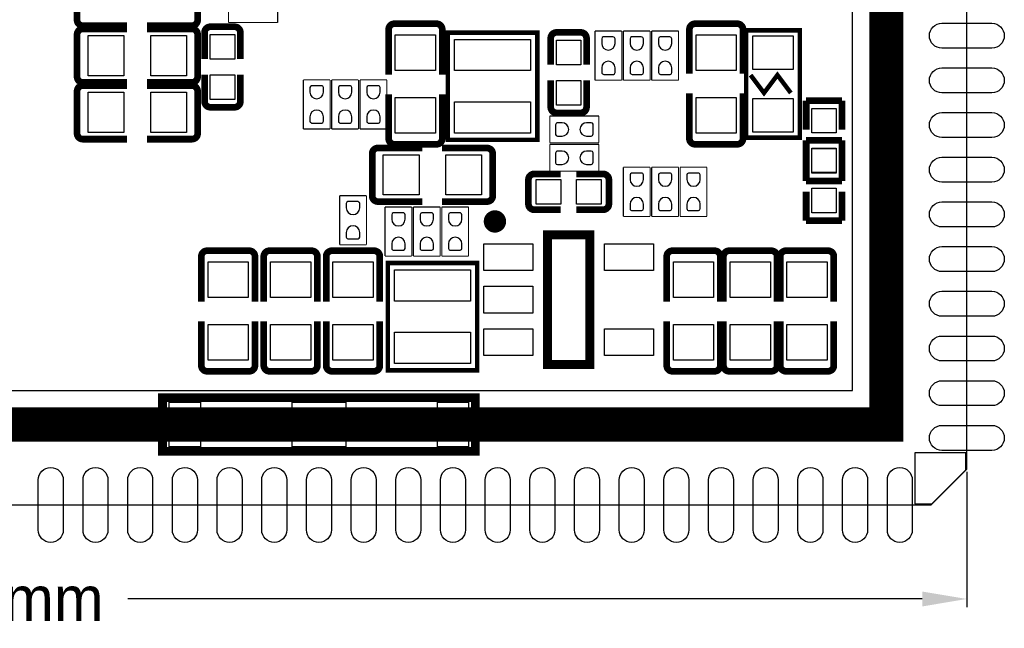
# Model space of a CAD drawing. Extents: x -3 to 111, y -3 to 50.
# Tile 5 of 14: x 24 to 46, y -3 to 11. Entities that reach past the tile are written whole.
import ezdxf

# ---------------------------------------------------------------- set-up
doc = ezdxf.new("R2010")
doc.units = 0
doc.header["$MEASUREMENT"] = 0
doc.layers.get('0').update_dxf_attribs({"linetype": 'CONTINUOUS'})
doc.layers.get('Defpoints').update_dxf_attribs({"linetype": 'CONTINUOUS'})
for name, color, linetype in [('BG_OUTLINE', 6, 'CONTINUOUS'), ('BG_SILKSCREEN_TOP', 7, 'CONTINUOUS'), ('PG_SILKSCREEN_TOP', 7, 'CONTINUOUS'), ('PIN_TOP', 3, 'CONTINUOUS')]:
    doc.layers.add(name, color=color, linetype=linetype)
doc.dimstyles.get("Standard").update_dxf_attribs({"dimtxt": 0.18, "dimasz": 0.18, "dimexe": 0.18, "dimexo": 0.0625, "dimgap": 0.09, "dimtad": 0, "dimtih": 1, "dimtoh": 1, "dimdec": 4, "dimzin": 0, "dimdsep": 46, "dimtxsty": 'STANDARD', "dimcen": 0.09, "dimadec": 0, "dimazin": 0, "dimtfac": 1, "dimtdec": 4, "dimtofl": 0, "dimtmove": 0, "dimatfit": 3, "dimfxl": 1, "dimtolj": 1, "dimtzin": 0, "dimarcsym": 0})

# ---------------------------------------------------------------- blocks, each defined once
blk = doc.blocks.new('*D9')
at = {"color": 0, "linetype": 'Continuous', "lineweight": -2, "transparency": 16777216}
for p, q in [((45.106, 0.843), (45.106, -2.18)), ((0.106, 0.043), (0.106, -2.18)), ((1.106, -2), (19.667, -2)), ((44.106, -2), (26.333, -2))]:
    blk.add_line(p, q, dxfattribs=at)
at = {"color": 0, "linetype": 'Continuous', "transparency": 16777216}
for points in [[(1.106, -1.833), (1.106, -2.167), (0.106, -2)], [(44.106, -1.833), (44.106, -2.167), (45.106, -2)]]:
    blk.add_solid(points, dxfattribs=at)
at = {"layer": 'Defpoints', "color": 0, "linetype": 'Continuous', "transparency": 16777216}
for p in [(45.106, 0.906), (0.106, 0.106), (45.106, -2)]:
    blk.add_point(p, dxfattribs=at)
at = {"color": 0, "linetype": 'Continuous', "transparency": 16777216, "insert": (23, -2), "char_height": 1, "attachment_point": 5}
blk.add_mtext('\\A1;45.00mm', dxfattribs=at)

msp = doc.modelspace()

# ---------------------------------------------------------------- linework, layer by layer
at = {"layer": 'BG_OUTLINE'}
msp.add_lwpolyline([(0.105994, 0.105994), (44.306007, 0.105994), (45.106006, 0.905993), (45.106006, 45.106006), (0.105994, 45.106006), (0.105994, 0.105994)], dxfattribs=at)
at = {"layer": 'BG_SILKSCREEN_TOP'}
msp.add_lwpolyline([(44.958, 1.27), (43.942, 1.27), (43.942, 0.127), (44.196, 0.127), (44.323, 0.127), (45.085, 0.889), (45.085, 1.27)], close=True, dxfattribs=at)
at = {"layer": 'PG_SILKSCREEN_TOP'}
for points, const_width in [([(43.307, 43.307), (1.905, 43.307), (1.905, 1.905), (43.307, 1.905), (43.307, 43.307)], 0.762), ([(25.19426, 10.95756), (25.19426, 11.90244)], 0.150114), ([(27.89174, 11.90244), (27.89174, 10.95756)], 0.150114), ([(28.58389, 10.901401), (28.58389, 11.501399)], 0.0254), ([(29.68371, 11.501399), (29.68371, 10.901401)], 0.0254), ([(25.32126, 10.83056), (26.313892, 10.83056)], 0.150114), ([(25.32126, 10.75944), (26.313892, 10.75944)], 0.150114), ([(27.76474, 10.83056), (26.755344, 10.83056)], 0.150114), ([(27.76474, 10.75944), (26.755344, 10.75944)], 0.150114), ([(28.174696, 10.805897), (28.720999, 10.805897)], 0.150012), ([(29.68371, 10.901401), (28.58389, 10.901401)], 0.0254), ([(32.16656, 10.74674), (32.16656, 9.737344)], 0.150114), ([(32.29356, 10.87374), (33.23844, 10.87374)], 0.150114), ([(33.36544, 10.74674), (33.36544, 9.737344)], 0.150114), ([(38.89756, 10.74674), (38.89756, 9.754108)], 0.150114), ([(39.02456, 10.87374), (39.96944, 10.87374)], 0.150114), ([(40.09644, 10.74674), (40.09644, 9.754108)], 0.150114), ([(25.19426, 9.68756), (25.19426, 10.63244)], 0.150114), ([(27.89174, 10.63244), (27.89174, 9.68756)], 0.150114), ([(28.047696, 10.678897), (28.047696, 10.081209)], 0.150012), ([(28.847999, 10.678897), (28.847999, 10.081209)], 0.150012), ([(35.493198, 10.674198), (33.493202, 10.674198), (33.493202, 8.274202), (35.493198, 8.274202), (35.493198, 10.674198)], 0.1), ([(35.794696, 10.551897), (35.794696, 9.954209)], 0.150012), ([(35.921696, 10.678897), (36.467999, 10.678897)], 0.150012), ([(36.594999, 10.551897), (36.594999, 9.954209)], 0.150012), ([(36.784001, 10.70991), (37.383999, 10.70991)], 0.0254), ([(36.784001, 9.61009), (36.784001, 10.70991)], 0.0254), ([(37.383999, 10.70991), (37.383999, 9.61009)], 0.0254), ([(37.419001, 10.70991), (38.018999, 10.70991)], 0.0254), ([(37.419001, 9.61009), (37.419001, 10.70991)], 0.0254), ([(38.018999, 10.70991), (38.018999, 9.61009)], 0.0254), ([(38.054001, 10.70991), (38.653999, 10.70991)], 0.0254), ([(38.054001, 9.61009), (38.054001, 10.70991)], 0.0254), ([(38.653999, 10.70991), (38.653999, 9.61009)], 0.0254), ([(40.167001, 8.325002), (41.366999, 8.325002), (41.366999, 10.724998), (40.167001, 10.724998), (40.167001, 8.325002)], 0.1), ([(28.047696, 9.133103), (28.047696, 9.730689)], 0.150012), ([(28.847999, 9.133103), (28.847999, 9.730689)], 0.150012), ([(40.267001, 9.725), (40.567, 9.325), (40.867, 9.725), (41.166999, 9.325)], 0.1), ([(25.32126, 9.56056), (26.313892, 9.56056)], 0.150114), ([(25.32126, 9.48944), (26.313892, 9.48944)], 0.150114), ([(27.76474, 9.56056), (26.755344, 9.56056)], 0.150114), ([(27.76474, 9.48944), (26.755344, 9.48944)], 0.150114), ([(30.256201, 9.61771), (30.856199, 9.61771)], 0.0254), ([(30.256201, 8.51789), (30.256201, 9.61771)], 0.0254), ([(30.856199, 9.61771), (30.856199, 8.51789)], 0.0254), ([(30.891201, 9.61771), (31.491199, 9.61771)], 0.0254), ([(30.891201, 8.51789), (30.891201, 9.61771)], 0.0254), ([(31.491199, 9.61771), (31.491199, 8.51789)], 0.0254), ([(31.526201, 9.61771), (32.126199, 9.61771)], 0.0254), ([(31.526201, 8.51789), (31.526201, 9.61771)], 0.0254), ([(32.126199, 9.61771), (32.126199, 8.51789)], 0.0254), ([(35.794696, 9.006103), (35.794696, 9.603689)], 0.150012), ([(36.594999, 9.006103), (36.594999, 9.603689)], 0.150012), ([(37.383999, 9.61009), (36.784001, 9.61009)], 0.0254), ([(38.018999, 9.61009), (37.419001, 9.61009)], 0.0254), ([(38.653999, 9.61009), (38.054001, 9.61009)], 0.0254), ([(25.19426, 8.41756), (25.19426, 9.36244)], 0.150114), ([(27.89174, 9.36244), (27.89174, 8.41756)], 0.150114), ([(32.16656, 8.30326), (32.16656, 9.295892)], 0.150114), ([(33.36544, 8.30326), (33.36544, 9.295892)], 0.150114), ([(38.89756, 8.30326), (38.89756, 9.312656)], 0.150114), ([(40.09644, 8.30326), (40.09644, 9.312656)], 0.150114), ([(28.720999, 9.006103), (28.174696, 9.006103)], 0.150012), ([(41.510001, 8.504911), (41.510001, 9.154897)], 0.150089), ([(41.510001, 9.154897), (42.309999, 9.154897)], 0.150089), ([(42.309999, 9.154897), (42.309999, 8.504911)], 0.150089), ([(35.77209, 8.209001), (35.77209, 8.808999)], 0.0254), ([(35.77209, 8.808999), (36.87191, 8.808999)], 0.0254), ([(36.467999, 8.879103), (35.921696, 8.879103)], 0.150012), ([(36.87191, 8.808999), (36.87191, 8.209001)], 0.0254), ([(30.856199, 8.51789), (30.256201, 8.51789)], 0.0254), ([(31.491199, 8.51789), (30.891201, 8.51789)], 0.0254), ([(32.126199, 8.51789), (31.526201, 8.51789)], 0.0254), ([(25.32126, 8.29056), (26.313892, 8.29056)], 0.150114), ([(27.76474, 8.29056), (26.755344, 8.29056)], 0.150114), ([(31.92526, 8.09244), (32.917892, 8.09244)], 0.150114), ([(33.23844, 8.17626), (32.29356, 8.17626)], 0.150114), ([(34.36874, 8.09244), (33.359344, 8.09244)], 0.150114), ([(36.87191, 8.209001), (35.77209, 8.209001)], 0.0254), ([(35.77209, 7.574001), (35.77209, 8.173999)], 0.0254), ([(35.77209, 8.173999), (36.87191, 8.173999)], 0.0254), ([(36.87191, 8.173999), (36.87191, 7.574001)], 0.0254), ([(39.96944, 8.17626), (39.02456, 8.17626)], 0.150114), ([(42.309999, 8.265897), (41.510001, 8.265897)], 0.150089), ([(41.510001, 8.265897), (41.510001, 7.615911)], 0.150089), ([(42.309999, 7.615911), (42.309999, 8.265897)], 0.150089), ([(31.79826, 7.02056), (31.79826, 7.96544)], 0.150114), ([(34.49574, 7.96544), (34.49574, 7.02056)], 0.150114), ([(41.510001, 8.005089), (41.510001, 7.355103)], 0.150089), ([(42.309999, 7.355103), (42.309999, 8.005089)], 0.150089), ([(35.422103, 7.511999), (36.019791, 7.511999)], 0.150012), ([(36.87191, 7.574001), (35.77209, 7.574001)], 0.0254), ([(36.967897, 7.511999), (36.370311, 7.511999)], 0.150012), ([(37.419001, 7.66191), (38.018999, 7.66191)], 0.0254), ([(37.419001, 6.56209), (37.419001, 7.66191)], 0.0254), ([(38.018999, 7.66191), (38.018999, 6.56209)], 0.0254), ([(38.054001, 7.66191), (38.653999, 7.66191)], 0.0254), ([(38.054001, 6.56209), (38.054001, 7.66191)], 0.0254), ([(38.653999, 7.66191), (38.653999, 6.56209)], 0.0254), ([(38.689001, 6.56209), (38.689001, 7.66191)], 0.0254), ([(38.689001, 7.66191), (39.288999, 7.66191)], 0.0254), ([(39.288999, 7.66191), (39.288999, 6.56209)], 0.0254), ([(35.295103, 6.838696), (35.295103, 7.384999)], 0.150012), ([(37.094897, 7.384999), (37.094897, 6.838696)], 0.150012), ([(41.510001, 7.355103), (42.309999, 7.355103)], 0.150089), ([(41.510001, 6.466103), (41.510001, 7.116089)], 0.150089), ([(42.309999, 7.116089), (42.309999, 6.466103)], 0.150089), ([(31.069001, 5.92709), (31.069001, 7.02691)], 0.0254), ([(31.069001, 7.02691), (31.668999, 7.02691)], 0.0254), ([(31.668999, 7.02691), (31.668999, 5.92709)], 0.0254), ([(31.92526, 6.89356), (32.917892, 6.89356)], 0.150114), ([(34.36874, 6.89356), (33.359344, 6.89356)], 0.150114), ([(32.085001, 5.67309), (32.085001, 6.77291)], 0.0254), ([(32.085001, 6.77291), (32.684999, 6.77291)], 0.0254), ([(32.684999, 6.77291), (32.684999, 5.67309)], 0.0254), ([(32.720001, 5.67309), (32.720001, 6.77291)], 0.0254), ([(32.720001, 6.77291), (33.319999, 6.77291)], 0.0254), ([(33.319999, 6.77291), (33.319999, 5.67309)], 0.0254), ([(33.355001, 5.67309), (33.355001, 6.77291)], 0.0254), ([(33.355001, 6.77291), (33.954999, 6.77291)], 0.0254), ([(33.954999, 6.77291), (33.954999, 5.67309)], 0.0254), ([(35.422103, 6.711696), (36.019791, 6.711696)], 0.150012), ([(36.967897, 6.711696), (36.370311, 6.711696)], 0.150012), ([(38.018999, 6.56209), (37.419001, 6.56209)], 0.0254), ([(38.653999, 6.56209), (38.054001, 6.56209)], 0.0254), ([(39.288999, 6.56209), (38.689001, 6.56209)], 0.0254), ([(42.309999, 6.466103), (41.510001, 6.466103)], 0.150089), ([(35.719995, 3.24899), (35.719995, 6.14901), (36.670005, 6.14901), (36.670005, 3.24899), (35.719995, 3.24899)], 0.2), ([(27.97556, 5.66674), (27.97556, 4.657344)], 0.150114), ([(28.10256, 5.79374), (29.04744, 5.79374)], 0.150114), ([(29.17444, 5.66674), (29.17444, 4.657344)], 0.150114), ([(29.37256, 5.66674), (29.37256, 4.657344)], 0.150114), ([(29.49956, 5.79374), (30.44444, 5.79374)], 0.150114), ([(30.57144, 5.66674), (30.57144, 4.657344)], 0.150114), ([(30.76956, 5.66674), (30.76956, 4.657344)], 0.150114), ([(30.89656, 5.79374), (31.84144, 5.79374)], 0.150114), ([(31.668999, 5.92709), (31.069001, 5.92709)], 0.0254), ([(31.96844, 5.66674), (31.96844, 4.657344)], 0.150114), ([(38.38956, 5.66674), (38.38956, 4.657344)], 0.150114), ([(38.51656, 5.79374), (39.46144, 5.79374)], 0.150114), ([(39.58844, 5.66674), (39.58844, 4.657344)], 0.150114), ([(39.65956, 5.66674), (39.65956, 4.657344)], 0.150114), ([(39.78656, 5.79374), (40.73144, 5.79374)], 0.150114), ([(40.85844, 5.66674), (40.85844, 4.657344)], 0.150114), ([(40.92956, 5.66674), (40.92956, 4.657344)], 0.150114), ([(41.05656, 5.79374), (42.00144, 5.79374)], 0.150114), ([(42.12844, 5.66674), (42.12844, 4.657344)], 0.150114), ([(32.684999, 5.67309), (32.085001, 5.67309)], 0.0254), ([(32.147002, 3.118002), (34.146998, 3.118002), (34.146998, 5.517998), (32.147002, 5.517998), (32.147002, 3.118002)], 0.1), ([(33.319999, 5.67309), (32.720001, 5.67309)], 0.0254), ([(33.954999, 5.67309), (33.355001, 5.67309)], 0.0254), ([(27.97556, 3.22326), (27.97556, 4.215892)], 0.150114), ([(29.17444, 3.22326), (29.17444, 4.215892)], 0.150114), ([(29.37256, 3.22326), (29.37256, 4.215892)], 0.150114), ([(30.57144, 3.22326), (30.57144, 4.215892)], 0.150114), ([(30.76956, 3.22326), (30.76956, 4.215892)], 0.150114), ([(31.96844, 3.22326), (31.96844, 4.215892)], 0.150114), ([(38.38956, 3.22326), (38.38956, 4.215892)], 0.150114), ([(39.58844, 3.22326), (39.58844, 4.215892)], 0.150114), ([(39.65956, 3.22326), (39.65956, 4.215892)], 0.150114), ([(40.85844, 3.22326), (40.85844, 4.215892)], 0.150114), ([(40.92956, 3.22326), (40.92956, 4.215892)], 0.150114), ([(42.12844, 3.22326), (42.12844, 4.215892)], 0.150114), ([(29.04744, 3.09626), (28.10256, 3.09626)], 0.150114), ([(30.44444, 3.09626), (29.49956, 3.09626)], 0.150114), ([(31.84144, 3.09626), (30.89656, 3.09626)], 0.150114), ([(39.46144, 3.09626), (38.51656, 3.09626)], 0.150114), ([(40.73144, 3.09626), (39.78656, 3.09626)], 0.150114), ([(42.00144, 3.09626), (41.05656, 3.09626)], 0.150114), ([(27.107007, 2.504999), (27.107007, 1.305001), (34.106993, 1.305001), (34.106993, 2.504999), (27.107007, 2.504999)], 0.2)]:
    msp.add_lwpolyline(points, dxfattribs=dict(at, const_width=const_width))
msp.add_lwpolyline([(2.667, 2.667), (42.545, 2.667), (42.545, 42.545), (42.418, 42.672), (2.667, 42.672), (2.667, 2.667)], dxfattribs=at)
for points, const_width in [([(25.32126, 10.83056, -0.414214), (25.19426, 10.95756)], 0.150114), ([(27.89174, 10.95756, -0.414214), (27.76474, 10.83056)], 0.150114), ([(25.19426, 10.63244, -0.414214), (25.32126, 10.75944)], 0.150114), ([(27.76474, 10.75944, -0.414214), (27.89174, 10.63244)], 0.150114), ([(28.047696, 10.678897, -0.414253), (28.174696, 10.805897)], 0.150012), ([(28.720999, 10.805897, -0.414331), (28.847999, 10.678897)], 0.150012), ([(32.16656, 10.74674, -0.414214), (32.29356, 10.87374)], 0.150114), ([(33.23844, 10.87374, -0.414214), (33.36544, 10.74674)], 0.150114), ([(38.89756, 10.74674, -0.414214), (39.02456, 10.87374)], 0.150114), ([(39.96944, 10.87374, -0.414214), (40.09644, 10.74674)], 0.150114), ([(35.794696, 10.551897, -0.414253), (35.921696, 10.678897)], 0.150012), ([(36.467999, 10.678897, -0.414331), (36.594999, 10.551897)], 0.150012), ([(25.32126, 9.56056, -0.414214), (25.19426, 9.68756)], 0.150114), ([(27.89174, 9.68756, -0.414214), (27.76474, 9.56056)], 0.150114), ([(25.19426, 9.36244, -0.414214), (25.32126, 9.48944)], 0.150114), ([(27.76474, 9.48944, -0.414214), (27.89174, 9.36244)], 0.150114), ([(28.174696, 9.006103, -0.414253), (28.047696, 9.133103)], 0.150012), ([(28.847999, 9.133103, -0.414331), (28.720999, 9.006103)], 0.150012), ([(35.921696, 8.879103, -0.414253), (35.794696, 9.006103)], 0.150012), ([(36.594999, 9.006103, -0.414331), (36.467999, 8.879103)], 0.150012), ([(25.32126, 8.29056, -0.414214), (25.19426, 8.41756)], 0.150114), ([(27.89174, 8.41756, -0.414214), (27.76474, 8.29056)], 0.150114), ([(32.29356, 8.17626, -0.414214), (32.16656, 8.30326)], 0.150114), ([(33.36544, 8.30326, -0.414214), (33.23844, 8.17626)], 0.150114), ([(39.02456, 8.17626, -0.414214), (38.89756, 8.30326)], 0.150114), ([(40.09644, 8.30326, -0.414214), (39.96944, 8.17626)], 0.150114), ([(31.79826, 7.96544, -0.414214), (31.92526, 8.09244)], 0.150114), ([(34.36874, 8.09244, -0.414214), (34.49574, 7.96544)], 0.150114), ([(35.295103, 7.384999, -0.414331), (35.422103, 7.511999)], 0.150012), ([(36.967897, 7.511999, -0.414331), (37.094897, 7.384999)], 0.150012), ([(31.92526, 6.89356, -0.414214), (31.79826, 7.02056)], 0.150114), ([(34.49574, 7.02056, -0.414214), (34.36874, 6.89356)], 0.150114), ([(35.422103, 6.711696, -0.414253), (35.295103, 6.838696)], 0.150012), ([(37.094897, 6.838696, -0.414253), (36.967897, 6.711696)], 0.150012), ([(34.670009, 6.449009, 1.000028), (34.419997, 6.448984, 0.999972), (34.670009, 6.449009)], 0.250012), ([(27.97556, 5.66674, -0.414214), (28.10256, 5.79374)], 0.150114), ([(29.04744, 5.79374, -0.414214), (29.17444, 5.66674)], 0.150114), ([(29.37256, 5.66674, -0.414214), (29.49956, 5.79374)], 0.150114), ([(30.44444, 5.79374, -0.414214), (30.57144, 5.66674)], 0.150114), ([(30.76956, 5.66674, -0.414214), (30.89656, 5.79374)], 0.150114), ([(31.84144, 5.79374, -0.414214), (31.96844, 5.66674)], 0.150114), ([(38.38956, 5.66674, -0.414214), (38.51656, 5.79374)], 0.150114), ([(39.46144, 5.79374, -0.414214), (39.58844, 5.66674)], 0.150114), ([(39.65956, 5.66674, -0.414214), (39.78656, 5.79374)], 0.150114), ([(40.73144, 5.79374, -0.414214), (40.85844, 5.66674)], 0.150114), ([(40.92956, 5.66674, -0.414214), (41.05656, 5.79374)], 0.150114), ([(42.00144, 5.79374, -0.414214), (42.12844, 5.66674)], 0.150114), ([(28.10256, 3.09626, -0.414214), (27.97556, 3.22326)], 0.150114), ([(29.17444, 3.22326, -0.414214), (29.04744, 3.09626)], 0.150114), ([(29.49956, 3.09626, -0.414214), (29.37256, 3.22326)], 0.150114), ([(30.57144, 3.22326, -0.414214), (30.44444, 3.09626)], 0.150114), ([(30.89656, 3.09626, -0.414214), (30.76956, 3.22326)], 0.150114), ([(31.96844, 3.22326, -0.414214), (31.84144, 3.09626)], 0.150114), ([(38.51656, 3.09626, -0.414214), (38.38956, 3.22326)], 0.150114), ([(39.58844, 3.22326, -0.414214), (39.46144, 3.09626)], 0.150114), ([(39.78656, 3.09626, -0.414214), (39.65956, 3.22326)], 0.150114), ([(40.85844, 3.22326, -0.414214), (40.73144, 3.09626)], 0.150114), ([(41.05656, 3.09626, -0.414214), (40.92956, 3.22326)], 0.150114), ([(42.12844, 3.22326, -0.414214), (42.00144, 3.09626)], 0.150114)]:
    msp.add_lwpolyline(points, format="xyb", dxfattribs=dict(at, const_width=const_width))
at = {"layer": 'PIN_TOP'}
for points in [[(44.547206, 10.885399), (45.664806, 10.885399, -1), (45.664806, 10.326599), (44.547206, 10.326599, -1)], [(37.234089, 10.435057), (37.234089, 10.536657, 0.376179), (37.1856, 10.579151), (36.9697, 10.579151, 0.366061), (36.933911, 10.536657), (36.933911, 10.435057, 0.999182)], [(37.869089, 10.435057), (37.869089, 10.536657, 0.376179), (37.8206, 10.579151), (37.6047, 10.579151, 0.366061), (37.568911, 10.536657), (37.568911, 10.435057, 0.999182)], [(38.504089, 10.435057), (38.504089, 10.536657, 0.376179), (38.4556, 10.579151), (38.2397, 10.579151, 0.366061), (38.203911, 10.536657), (38.203911, 10.435057, 0.999182)], [(36.933911, 9.884943), (36.933911, 9.783343, 0.376179), (36.9824, 9.740849), (37.1983, 9.740849, 0.366061), (37.234089, 9.783343), (37.234089, 9.884943, 0.999182)], [(37.568911, 9.884943), (37.568911, 9.783343, 0.376179), (37.6174, 9.740849), (37.8333, 9.740849, 0.366061), (37.869089, 9.783343), (37.869089, 9.884943, 0.999182)], [(38.203911, 9.884943), (38.203911, 9.783343, 0.376179), (38.2524, 9.740849), (38.4683, 9.740849, 0.366061), (38.504089, 9.783343), (38.504089, 9.884943, 0.999182)], [(44.547206, 9.885401), (45.664806, 9.885401, -1), (45.664806, 9.326601), (44.547206, 9.326601, -1)], [(30.706289, 9.342857), (30.706289, 9.444457, 0.376179), (30.6578, 9.486951), (30.4419, 9.486951, 0.366061), (30.406111, 9.444457), (30.406111, 9.342857, 0.999182)], [(31.341289, 9.342857), (31.341289, 9.444457, 0.376179), (31.2928, 9.486951), (31.0769, 9.486951, 0.366061), (31.041111, 9.444457), (31.041111, 9.342857, 0.999182)], [(31.976289, 9.342857), (31.976289, 9.444457, 0.376179), (31.9278, 9.486951), (31.7119, 9.486951, 0.366061), (31.676111, 9.444457), (31.676111, 9.342857, 0.999182)], [(30.406111, 8.792743), (30.406111, 8.691143, 0.376179), (30.4546, 8.648649), (30.6705, 8.648649, 0.366061), (30.706289, 8.691143), (30.706289, 8.792743, 0.999182)], [(31.041111, 8.792743), (31.041111, 8.691143, 0.376179), (31.0896, 8.648649), (31.3055, 8.648649, 0.366061), (31.341289, 8.691143), (31.341289, 8.792743, 0.999182)], [(31.676111, 8.792743), (31.676111, 8.691143, 0.376179), (31.7246, 8.648649), (31.9405, 8.648649, 0.366061), (31.976289, 8.691143), (31.976289, 8.792743, 0.999182)], [(44.547206, 8.885403), (45.664806, 8.885403, -1), (45.664806, 8.326603), (44.547206, 8.326603, -1)], [(36.046943, 8.659089), (35.945343, 8.659089, 0.376179), (35.902849, 8.6106), (35.902849, 8.3947, 0.366061), (35.945343, 8.358911), (36.046943, 8.358911, 0.999182)], [(36.597057, 8.358911), (36.698657, 8.358911, 0.376179), (36.741151, 8.4074), (36.741151, 8.6233, 0.366061), (36.698657, 8.659089), (36.597057, 8.659089, 0.999182)], [(36.046943, 8.024089), (35.945343, 8.024089, 0.376179), (35.902849, 7.9756), (35.902849, 7.7597, 0.366061), (35.945343, 7.723911), (36.046943, 7.723911, 0.999182)], [(36.597057, 7.723911), (36.698657, 7.723911, 0.376179), (36.741151, 7.7724), (36.741151, 7.9883, 0.366061), (36.698657, 8.024089), (36.597057, 8.024089, 0.999182)], [(44.547206, 7.885405), (45.664806, 7.885405, -1), (45.664806, 7.326605), (44.547206, 7.326605, -1)], [(37.869089, 7.387057), (37.869089, 7.488657, 0.376179), (37.8206, 7.531151), (37.6047, 7.531151, 0.366061), (37.568911, 7.488657), (37.568911, 7.387057, 0.999182)], [(38.504089, 7.387057), (38.504089, 7.488657, 0.376179), (38.4556, 7.531151), (38.2397, 7.531151, 0.366061), (38.203911, 7.488657), (38.203911, 7.387057, 0.999182)], [(39.139089, 7.387057), (39.139089, 7.488657, 0.376179), (39.0906, 7.531151), (38.8747, 7.531151, 0.366061), (38.838911, 7.488657), (38.838911, 7.387057, 0.999182)], [(31.519089, 6.752057), (31.519089, 6.853657, 0.376179), (31.4706, 6.896151), (31.2547, 6.896151, 0.366061), (31.218911, 6.853657), (31.218911, 6.752057, 0.999182)], [(37.568911, 6.836943), (37.568911, 6.735343, 0.376179), (37.6174, 6.692849), (37.8333, 6.692849, 0.366061), (37.869089, 6.735343), (37.869089, 6.836943, 0.999182)], [(38.203911, 6.836943), (38.203911, 6.735343, 0.376179), (38.2524, 6.692849), (38.4683, 6.692849, 0.366061), (38.504089, 6.735343), (38.504089, 6.836943, 0.999182)], [(38.838911, 6.836943), (38.838911, 6.735343, 0.376179), (38.8874, 6.692849), (39.1033, 6.692849, 0.366061), (39.139089, 6.735343), (39.139089, 6.836943, 0.999182)], [(44.547206, 6.885407), (45.664806, 6.885407, -1), (45.664806, 6.326607), (44.547206, 6.326607, -1)], [(32.535089, 6.498057), (32.535089, 6.599657, 0.376179), (32.4866, 6.642151), (32.2707, 6.642151, 0.366061), (32.234911, 6.599657), (32.234911, 6.498057, 0.999182)], [(33.170089, 6.498057), (33.170089, 6.599657, 0.376179), (33.1216, 6.642151), (32.9057, 6.642151, 0.366061), (32.869911, 6.599657), (32.869911, 6.498057, 0.999182)], [(33.805089, 6.498057), (33.805089, 6.599657, 0.376179), (33.7566, 6.642151), (33.5407, 6.642151, 0.366061), (33.504911, 6.599657), (33.504911, 6.498057, 0.999182)], [(31.218911, 6.201943), (31.218911, 6.100343, 0.376179), (31.2674, 6.057849), (31.4833, 6.057849, 0.366061), (31.519089, 6.100343), (31.519089, 6.201943, 0.999182)], [(32.234911, 5.947943), (32.234911, 5.846343, 0.376179), (32.2834, 5.803849), (32.4993, 5.803849, 0.366061), (32.535089, 5.846343), (32.535089, 5.947943, 0.999182)], [(32.869911, 5.947943), (32.869911, 5.846343, 0.376179), (32.9184, 5.803849), (33.1343, 5.803849, 0.366061), (33.170089, 5.846343), (33.170089, 5.947943, 0.999182)], [(33.504911, 5.947943), (33.504911, 5.846343, 0.376179), (33.5534, 5.803849), (33.7693, 5.803849, 0.366061), (33.805089, 5.846343), (33.805089, 5.947943, 0.999182)], [(44.547206, 5.885409), (45.664806, 5.885409, -1), (45.664806, 5.326609), (44.547206, 5.326609, -1)], [(44.547206, 4.885411), (45.664806, 4.885411, -1), (45.664806, 4.326611), (44.547206, 4.326611, -1)], [(44.547206, 3.885413), (45.664806, 3.885413, -1), (45.664806, 3.326613), (44.547206, 3.326613, -1)], [(44.547206, 2.885389), (45.664806, 2.885389, -1), (45.664806, 2.326589), (44.547206, 2.326589, -1)], [(44.547206, 1.885391), (45.664806, 1.885391, -1), (45.664806, 1.326591), (44.547206, 1.326591, -1)], [(24.885396, 0.664794), (24.885396, -0.452806, -1), (24.326596, -0.452806), (24.326596, 0.664794, -1)], [(25.885394, 0.664794), (25.885394, -0.452806, -1), (25.326594, -0.452806), (25.326594, 0.664794, -1)], [(26.885392, 0.664794), (26.885392, -0.452806, -1), (26.326592, -0.452806), (26.326592, 0.664794, -1)], [(27.88539, 0.664794), (27.88539, -0.452806, -1), (27.32659, -0.452806), (27.32659, 0.664794, -1)], [(28.885388, 0.664794), (28.885388, -0.452806, -1), (28.326588, -0.452806), (28.326588, 0.664794, -1)], [(29.885411, 0.664794), (29.885411, -0.452806, -1), (29.326611, -0.452806), (29.326611, 0.664794, -1)], [(30.885409, 0.664794), (30.885409, -0.452806, -1), (30.326609, -0.452806), (30.326609, 0.664794, -1)], [(31.885407, 0.664794), (31.885407, -0.452806, -1), (31.326607, -0.452806), (31.326607, 0.664794, -1)], [(32.885405, 0.664794), (32.885405, -0.452806, -1), (32.326605, -0.452806), (32.326605, 0.664794, -1)], [(33.885403, 0.664794), (33.885403, -0.452806, -1), (33.326603, -0.452806), (33.326603, 0.664794, -1)], [(34.885401, 0.664794), (34.885401, -0.452806, -1), (34.326601, -0.452806), (34.326601, 0.664794, -1)], [(35.885399, 0.664794), (35.885399, -0.452806, -1), (35.326599, -0.452806), (35.326599, 0.664794, -1)], [(36.885397, 0.664794), (36.885397, -0.452806, -1), (36.326597, -0.452806), (36.326597, 0.664794, -1)], [(37.885395, 0.664794), (37.885395, -0.452806, -1), (37.326595, -0.452806), (37.326595, 0.664794, -1)], [(38.885393, 0.664794), (38.885393, -0.452806, -1), (38.326593, -0.452806), (38.326593, 0.664794, -1)], [(39.885391, 0.664794), (39.885391, -0.452806, -1), (39.326591, -0.452806), (39.326591, 0.664794, -1)], [(40.885389, 0.664794), (40.885389, -0.452806, -1), (40.326589, -0.452806), (40.326589, 0.664794, -1)], [(41.885387, 0.664794), (41.885387, -0.452806, -1), (41.326587, -0.452806), (41.326587, 0.664794, -1)], [(42.885411, 0.664794), (42.885411, -0.452806, -1), (42.326611, -0.452806), (42.326611, 0.664794, -1)], [(43.885409, 0.664794), (43.885409, -0.452806, -1), (43.326609, -0.452806), (43.326609, 0.664794, -1)]]:
    msp.add_lwpolyline(points, format="xyb", close=True, dxfattribs=at)
for points in [[(26.242975, 10.609999), (26.242975, 9.710001), (25.442977, 9.710001), (25.442977, 10.609999)], [(27.643023, 10.609999), (27.643023, 9.710001), (26.843025, 9.710001), (26.843025, 10.609999)], [(28.172994, 10.631094), (28.723006, 10.631094), (28.723006, 10.081082), (28.172994, 10.081082)], [(32.316001, 10.625023), (33.215999, 10.625023), (33.215999, 9.825025), (32.316001, 9.825025)], [(39.946999, 9.825025), (39.047001, 9.825025), (39.047001, 10.625023), (39.946999, 10.625023)], [(41.216999, 10.600004), (41.216999, 9.849993), (40.317001, 9.849993), (40.317001, 10.600004)], [(33.643202, 10.524198), (35.343198, 10.524198), (35.343198, 9.824199), (33.643202, 9.824199)], [(35.919994, 10.504094), (36.470006, 10.504094), (36.470006, 9.954082), (35.919994, 9.954082)], [(28.172994, 9.730918), (28.723006, 9.730918), (28.723006, 9.180906), (28.172994, 9.180906)], [(35.919994, 9.603918), (36.470006, 9.603918), (36.470006, 9.053906), (35.919994, 9.053906)], [(26.242975, 9.339999), (26.242975, 8.440001), (25.442977, 8.440001), (25.442977, 9.339999)], [(27.643023, 9.339999), (27.643023, 8.440001), (26.843025, 8.440001), (26.843025, 9.339999)], [(32.316001, 9.224975), (33.215999, 9.224975), (33.215999, 8.424977), (32.316001, 8.424977)], [(33.643202, 9.124201), (35.343198, 9.124201), (35.343198, 8.424202), (33.643202, 8.424202)], [(39.946999, 8.424977), (39.047001, 8.424977), (39.047001, 9.224975), (39.946999, 9.224975)], [(41.216999, 9.200007), (41.216999, 8.449996), (40.317001, 8.449996), (40.317001, 9.200007)], [(42.185006, 8.430082), (41.634994, 8.430082), (41.634994, 8.980094), (42.185006, 8.980094)], [(32.846975, 7.942999), (32.846975, 7.043001), (32.046977, 7.043001), (32.046977, 7.942999)], [(34.247023, 7.942999), (34.247023, 7.043001), (33.447025, 7.043001), (33.447025, 7.942999)], [(41.634994, 8.091094), (42.185006, 8.091094), (42.185006, 7.541082), (41.634994, 7.541082)], [(42.185006, 7.529906), (41.634994, 7.529906), (41.634994, 8.079918), (42.185006, 8.079918)], [(35.469906, 6.836994), (35.469906, 7.387006), (36.019918, 7.387006), (36.019918, 6.836994)], [(36.370082, 6.836994), (36.370082, 7.387006), (36.920094, 7.387006), (36.920094, 6.836994)], [(41.634994, 7.190918), (42.185006, 7.190918), (42.185006, 6.640906), (41.634994, 6.640906)], [(34.294978, 5.349011), (34.294978, 5.94901), (35.394976, 5.94901), (35.394976, 5.349011)], [(36.994998, 5.349011), (36.994998, 5.94901), (38.094996, 5.94901), (38.094996, 5.349011)], [(28.125001, 5.545023), (29.024999, 5.545023), (29.024999, 4.745025), (28.125001, 4.745025)], [(29.522001, 5.545023), (30.421999, 5.545023), (30.421999, 4.745025), (29.522001, 4.745025)], [(30.919001, 5.545023), (31.818999, 5.545023), (31.818999, 4.745025), (30.919001, 4.745025)], [(38.539001, 5.545023), (39.438999, 5.545023), (39.438999, 4.745025), (38.539001, 4.745025)], [(39.809001, 5.545023), (40.708999, 5.545023), (40.708999, 4.745025), (39.809001, 4.745025)], [(41.079001, 5.545023), (41.978999, 5.545023), (41.978999, 4.745025), (41.079001, 4.745025)], [(33.996998, 4.667999), (32.297002, 4.667999), (32.297002, 5.367998), (33.996998, 5.367998)], [(34.294978, 4.399001), (34.294978, 4.998999), (35.394976, 4.998999), (35.394976, 4.399001)], [(28.125001, 4.144975), (29.024999, 4.144975), (29.024999, 3.344977), (28.125001, 3.344977)], [(29.522001, 4.144975), (30.421999, 4.144975), (30.421999, 3.344977), (29.522001, 3.344977)], [(30.919001, 4.144975), (31.818999, 4.144975), (31.818999, 3.344977), (30.919001, 3.344977)], [(33.996998, 3.268002), (32.297002, 3.268002), (32.297002, 3.968001), (33.996998, 3.968001)], [(34.294978, 3.44899), (34.294978, 4.048989), (35.394976, 4.048989), (35.394976, 3.44899)], [(36.994998, 3.44899), (36.994998, 4.048989), (38.094996, 4.048989), (38.094996, 3.44899)], [(38.539001, 4.144975), (39.438999, 4.144975), (39.438999, 3.344977), (38.539001, 3.344977)], [(39.809001, 4.144975), (40.708999, 4.144975), (40.708999, 3.344977), (39.809001, 3.344977)], [(41.079001, 4.144975), (41.978999, 4.144975), (41.978999, 3.344977), (41.079001, 3.344977)], [(27.957005, 1.405001), (27.257007, 1.405001), (27.257007, 2.404999), (27.957005, 2.404999)], [(31.206999, 1.405001), (30.007001, 1.405001), (30.007001, 2.404999), (31.206999, 2.404999)], [(33.956993, 1.405001), (33.256995, 1.405001), (33.256995, 2.404999), (33.956993, 2.404999)]]:
    msp.add_lwpolyline(points, close=True, dxfattribs=at)

# ---------------------------------------------------------------- dimensions: what is measured, and where the dimension line sits
at = {"linetype": 'Continuous'}
dim = msp.add_linear_dim(base=(45.106006, -2), p1=(0.105994, 0.105994), p2=(45.106006, 0.905993), dimstyle='Standard', override={"dimtxt": 1, "dimasz": 1, "dimgap": 0.5, "dimdec": 2, "dimpost": 'mm'}, dxfattribs=at)
dim.commit()
dim.dimension.update_dxf_attribs({"geometry": '*D9', "text_midpoint": (23, -2), "dimtype": 160})

doc.saveas('drawing.dxf')
